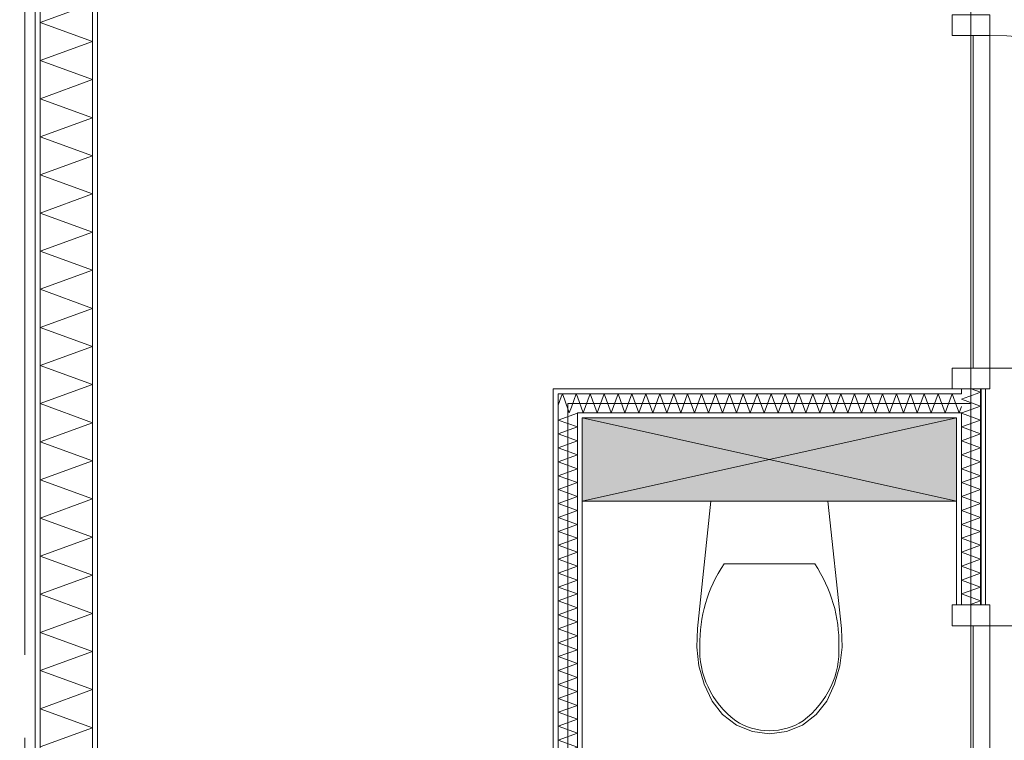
# Model space of a CAD drawing. Header units: millimetres. Extents: x -14925 to 266687, y -3550 to 35834.
# Tile 175 of 244: x 125361 to 127730, y 13544 to 15278. Entities that reach past the tile are written whole.
import ezdxf
from ezdxf.enums import TextEntityAlignment as Align

# ---------------------------------------------------------------- set-up
doc = ezdxf.new("R2010")
doc.units = ezdxf.units.MM
doc.header["$MEASUREMENT"] = 0
doc.linetypes.add('B0204', pattern=[2600, 2000, -200, 200, -200])
for name, color, linetype in [('A Stramien', 7, 'Continuous'), ('New_22 C Binnenwanden', 7, 'Continuous'), ('New_22 C Binnenwanden Deuren', 7, 'Continuous'), ('New_22 C Binnenwanden Doorsnede-arcering', 7, 'Continuous'), ('New_22 C Binnenwanden Laagscheidingslijnen', 7, 'Continuous'), ('New_74 Sanitair', 7, 'Continuous'), ('New_74 Sanitair 2D arcering', 7, 'Continuous'), ('New_Z Gebruiksopp Zone omranding', 7, 'Continuous'), ('Tekst_dim 1_ 100 .DO', 7, 'Continuous')]:
    doc.layers.add(name, color=color, linetype=linetype)
doc.styles.add('GENERATED_STYLE_2', font='verdana.ttf')
doc.dimstyles.new('GENERATED_STYLE__2', dxfattribs={"dimtxt": 400, "dimasz": 380, "dimexe": 0.18, "dimexo": 0.0625, "dimgap": 0, "dimtad": 1, "dimtih": 1, "dimtoh": 1, "dimdec": 0, "dimzin": 0, "dimdsep": 46, "dimtxsty": 'GENERATED_STYLE_2', "dimblk": 'ARROWHEAD_7', "dimblk1": 'ARROWHEAD_7', "dimblk2": 'ARROWHEAD_7', "dimcen": 0.09, "dimse1": 1, "dimse2": 1, "dimclrd": 9, "dimclre": 9, "dimclrt": 9, "dimadec": 1, "dimazin": 0, "dimtfac": 1, "dimtdec": 4, "dimtmove": 0, "dimatfit": 3, "dimfxl": 1, "dimtolj": 1, "dimtzin": 0, "dimarcsym": 0})
pattern_1 = [(270, (120873.91, 0), (100, 0), [])]
pattern_2 = [(180, (120873.91, 0), (0, 100), [])]
pattern_3 = [(90, (120873.91, 0), (-100, 0), [])]

# ---------------------------------------------------------------- blocks, each defined once
blk = doc.blocks.new('Inbouwreservoir 26 KM[112]_1', base_point=(126714.9, 14320))
at = {"layer": 'New_74 Sanitair 2D arcering', "linetype": 'Continuous', "lineweight": 0, "true_color": 0xffffff}
blk.add_hatch(color=7, dxfattribs=at).paths.add_polyline_path([(126714.9, 14320), (126714.9, 14120), (127614.9, 14120), (127614.9, 14320)])
at = {"layer": 'New_74 Sanitair', "color": 7, "linetype": 'Continuous', "lineweight": 0}
for p, q in [((126714.9, 14320), (127614.9, 14120)), ((126714.9, 14120), (127614.9, 14320))]:
    blk.add_line(p, q, dxfattribs=at)
at = {"layer": 'New_74 Sanitair', "color": 7, "linetype": 'Continuous', "lineweight": 0, "flags": 128}
blk.add_lwpolyline([(126714.9, 14320), (127614.9, 14320), (127614.9, 14120), (126714.9, 14120)], close=True, dxfattribs=at)
blk = doc.blocks.new('Toilet 26[113]_1', base_point=(127164.9, 14120))
at = {"layer": 'New_74 Sanitair', "color": 7, "linetype": 'Continuous', "lineweight": 0}
for p, q in [((127056, 13968.6), (127164.9, 13968.6)), ((127164.9, 13968.6), (127273.9, 13968.6))]:
    blk.add_line(p, q, dxfattribs=at)
at = {"layer": 'New_74 Sanitair', "color": 7, "linetype": 'Continuous', "lineweight": 0, "flags": 128}
blk.add_lwpolyline([(127334.3, 13723.3), (127321.9, 13679.7), (127302.9, 13638.7), (127277.3, 13606.1), (127244.3, 13581.2), (127206, 13565.4), (127164.9, 13560), (127123.9, 13565.4), (127085.6, 13581.2), (127052.5, 13606.1), (127026.9, 13638.7), (127007.9, 13679.7), (126995.5, 13723.3), (126990, 13768.2), (126991.6, 13813.4), (127023.9, 14120), (127305.9, 14120), (127338.3, 13813.4), (127339.8, 13768.2)], close=True, dxfattribs=at)
at = {"layer": 'New_74 Sanitair', "color": 7, "linetype": 'Continuous', "lineweight": 0}
for centre, major_axis, start_param, end_param in [((127423, 13780.6), (425.3, 0), 2.61219, 3.165211), ((126906.8, 13780.6), (425.3, 0), 6.259569, 6.81259), ((127254.4, 13759.2), (256.9, 0), 3.085865, 3.986454), ((127075.4, 13759.2), (256.9, 0), 5.438328, 6.338917), ((127165.7, 13688.8), (138.5, 0), 4.079884, 4.706528), ((127164.1, 13688.8), (138.5, 0), 4.71825, 5.344893)]:
    blk.add_ellipse(centre, major_axis=major_axis, ratio=0.875546, start_param=start_param, end_param=end_param, dxfattribs=at)
blk = doc.blocks.new('*X2437', base_point=(120873.9, 0))
at = {"layer": 'New_22 C Binnenwanden Doorsnede-arcering', "color": 7, "linetype": 'Continuous', "lineweight": 0}
for p in [(127650.7, 14390), (127662.1, 14378)]:
    blk.add_line(p, (127672.9, 14381.9), dxfattribs=at)
blk = doc.blocks.new('*X2439', base_point=(120873.9, 0))
at = {"layer": 'New_22 C Binnenwanden Doorsnede-arcering', "color": 7, "linetype": 'Continuous', "lineweight": 0}
for p, q in [((127626.9, 14365.2), (127662.1, 14378)), ((127626.9, 14365.2), (127672.9, 14348.4)), ((127627.8, 14332), (127672.9, 14348.4))]:
    blk.add_line(p, q, dxfattribs=at)
blk = doc.blocks.new('*X2440', base_point=(120873.9, 0))
at = {"layer": 'New_22 C Binnenwanden Doorsnede-arcering', "color": 7, "linetype": 'Continuous', "lineweight": 0}
for p, q in [((127626.9, 14331.7), (127627.8, 14332)), ((127626.9, 14331.7), (127672.9, 14314.9)), ((127626.9, 14298.2), (127672.9, 14314.9)), ((127626.9, 14298.2), (127672.9, 14281.5)), ((127626.9, 14264.7), (127672.9, 14281.5)), ((127626.9, 14264.7), (127672.9, 14248)), ((127626.9, 14231.2), (127672.9, 14248)), ((127626.9, 14231.2), (127672.9, 14214.5)), ((127626.9, 14197.8), (127672.9, 14214.5)), ((127626.9, 14197.8), (127672.9, 14181)), ((127626.9, 14164.3), (127672.9, 14181)), ((127626.9, 14164.3), (127672.9, 14147.5)), ((127626.9, 14130.8), (127672.9, 14147.5)), ((127626.9, 14130.8), (127672.9, 14114)), ((127626.9, 14097.3), (127672.9, 14114)), ((127626.9, 14097.3), (127672.9, 14080.6)), ((127626.9, 14063.8), (127672.9, 14080.6)), ((127626.9, 14063.8), (127672.9, 14047.1)), ((127626.9, 14030.3), (127672.9, 14047.1)), ((127626.9, 14030.3), (127672.9, 14013.6)), ((127626.9, 13996.8), (127672.9, 14013.6)), ((127626.9, 13996.8), (127672.9, 13980.1)), ((127626.9, 13963.4), (127672.9, 13980.1)), ((127626.9, 13963.4), (127672.9, 13946.6)), ((127626.9, 13929.9), (127672.9, 13946.6)), ((127626.9, 13929.9), (127672.9, 13913.1)), ((127626.9, 13896.4), (127672.9, 13913.1)), ((127626.9, 13896.4), (127672.9, 13879.6)), ((127646.4, 13870), (127672.9, 13879.6))]:
    blk.add_line(p, q, dxfattribs=at)
blk = doc.blocks.new('D1 bl 26[122]_1', base_point=(120873.9, 0))
at = {"layer": 'New_22 C Binnenwanden Deuren', "color": 7, "linetype": 'Continuous', "lineweight": 0}
for p, q in [((127604.9, 15290), (127604.9, 15240)), ((127694.9, 15290), (127604.9, 15290)), ((127614.9, 15290), (127626.9, 15290)), ((127626.9, 15290), (127672.9, 15290)), ((127672.9, 15290), (127684.9, 15290)), ((127694.9, 15240), (127694.9, 15290)), ((127604.9, 15240), (127694.9, 15240)), ((127654.9, 14440), (127654.9, 15240)), ((127654.9, 15240), (127694.9, 15240)), ((127694.9, 15240), (127694.9, 14440)), ((127694.9, 14440), (127604.9, 14440)), ((127604.9, 14440), (127604.9, 14390)), ((127694.9, 14440), (127654.9, 14440)), ((127694.9, 14440), (128494.9, 14440)), ((127694.9, 14390), (127694.9, 14440)), ((127604.9, 14390), (127694.9, 14390)), ((127614.9, 14390), (127626.9, 14390)), ((127626.9, 14390), (127672.9, 14390)), ((127672.9, 14390), (127684.9, 14390))]:
    blk.add_line(p, q, dxfattribs=at)
blk.add_arc((127694.9, 14440), 800, 0, 90, dxfattribs=at)
blk = doc.blocks.new('D1 bl 26[123]_1', base_point=(120873.9, 0))
at = {"layer": 'New_22 C Binnenwanden Deuren', "color": 7, "linetype": 'Continuous', "lineweight": 0}
for p, q in [((127604.9, 13820), (127604.9, 13870)), ((127604.9, 13870), (127694.9, 13870)), ((127614.9, 13870), (127626.9, 13870)), ((127626.9, 13870), (127672.9, 13870)), ((127672.9, 13870), (127684.9, 13870)), ((127694.9, 13870), (127694.9, 13820)), ((127694.9, 13820), (127604.9, 13820)), ((127694.9, 13820), (127654.9, 13820)), ((127654.9, 13820), (127654.9, 13020)), ((127694.9, 13820), (128494.9, 13820)), ((127694.9, 13020), (127694.9, 13820)), ((127604.9, 12970), (127604.9, 13020)), ((127604.9, 13020), (127694.9, 13020)), ((127654.9, 13020), (127694.9, 13020)), ((127694.9, 13020), (127694.9, 12970)), ((127694.9, 12970), (127604.9, 12970)), ((127614.9, 12970), (127626.9, 12970)), ((127626.9, 12970), (127672.9, 12970)), ((127672.9, 12970), (127684.9, 12970))]:
    blk.add_line(p, q, dxfattribs=at)
blk.add_arc((127694.9, 13820), 800, 270, 0, dxfattribs=at)
blk = doc.blocks.new('Wall_361_1', base_point=(127649.9, 17600))
at = {"layer": 'New_22 C Binnenwanden Doorsnede-arcering', "linetype": 'Continuous', "lineweight": 0, "true_color": 0x000000}
h = blk.add_hatch(dxfattribs=at)
h.set_pattern_fill('325_Houtachtig_plaatmate_E0', color=18, style=0, pattern_type=2)
h.set_pattern_definition(pattern_1)
h.paths.add_polyline_path([(127626.9, 14378), (127626.9, 14390), (127614.9, 14390), (127614.9, 14378)])
h = blk.add_hatch(dxfattribs=at)
h.set_pattern_fill('325_Houtachtig_plaatmate_E0', color=18, style=0, pattern_type=2)
h.set_pattern_definition(pattern_1)
h.paths.add_polyline_path([(127684.9, 14390), (127672.9, 14390), (127672.9, 13870), (127684.9, 13870)])
h = blk.add_hatch(dxfattribs=at)
h.set_pattern_fill('325_Houtachtig_plaatmate_E0', color=18, style=0, pattern_type=2)
h.set_pattern_definition(pattern_1)
h.paths.add_polyline_path([(127626.9, 14320), (127626.9, 14332), (127614.9, 14332), (127614.9, 14320)])
h = blk.add_hatch(dxfattribs=at)
h.set_pattern_fill('325_Houtachtig_plaatmate_E0', color=18, style=0, pattern_type=2)
h.set_pattern_definition(pattern_1)
h.paths.add_polyline_path([(127614.9, 14320), (127614.9, 13870), (127626.9, 13870), (127626.9, 14320)])
at = {"layer": 'New_22 C Binnenwanden', "color": 1, "linetype": 'Continuous', "lineweight": 0}
for p, q in [((127614.9, 14390), (127626.9, 14390)), ((127626.9, 14390), (127672.9, 14390)), ((127672.9, 14390), (127684.9, 14390)), ((127614.9, 13870), (127626.9, 13870)), ((127626.9, 13870), (127672.9, 13870)), ((127672.9, 13870), (127684.9, 13870))]:
    blk.add_line(p, q, dxfattribs=at)
at = {"layer": 'New_22 C Binnenwanden', "color": 1, "linetype": 'Continuous', "lineweight": 0, "flags": 128}
for points in [[(127684.9, 13870), (127684.9, 14390)], [(127614.9, 14320), (127614.9, 13870)]]:
    blk.add_lwpolyline(points, dxfattribs=at)
at = {"layer": 'New_22 C Binnenwanden Laagscheidingslijnen', "color": 1, "linetype": 'Continuous', "lineweight": 0}
for p, q in [((127626.9, 14378), (127614.9, 14378)), ((127626.9, 14390), (127626.9, 14378)), ((127672.9, 14390), (127672.9, 13870)), ((127614.9, 14332), (127626.9, 14332)), ((127626.9, 14332), (127626.9, 13870))]:
    blk.add_line(p, q, dxfattribs=at)
at = {"layer": 'New_22 C Binnenwanden', "color": 1, "lineweight": 0}
for name in ['*X2439', '*X2437', '*X2440']:
    blk.add_blockref(name, (120873.9, 0), dxfattribs=at)
at = {"layer": 'New_22 C Binnenwanden Deuren', "color": 7, "linetype": 'Continuous', "lineweight": 0}
for name in ['D1 bl 26[122]_1', 'D1 bl 26[123]_1']:
    blk.add_blockref(name, (120873.9, 0), dxfattribs=at)
blk = doc.blocks.new('*X2445', base_point=(120873.9, 0))
at = {"layer": 'New_22 C Binnenwanden Doorsnede-arcering', "color": 7, "linetype": 'Continuous', "lineweight": 0}
for p, q in [((126664.2, 14370.7), (126656.9, 14350.7)), ((126672.6, 14362.4), (126683.6, 14332)), ((126688.8, 14346.2), (126683.6, 14332))]:
    blk.add_line(p, q, dxfattribs=at)
blk = doc.blocks.new('*X2446', base_point=(120873.9, 0))
at = {"layer": 'New_22 C Binnenwanden Doorsnede-arcering', "color": 7, "linetype": 'Continuous', "lineweight": 0}
for p in [(127614.9, 14349.3), (127626.9, 14347.7)]:
    blk.add_line(p, (127621.2, 14332), dxfattribs=at)
blk = doc.blocks.new('*X2447', base_point=(120873.9, 0))
at = {"layer": 'New_22 C Binnenwanden Doorsnede-arcering', "color": 7, "linetype": 'Continuous', "lineweight": 0}
for p, q in [((126733.8, 14378), (126717.1, 14332)), ((126733.8, 14378), (126750.6, 14332)), ((126767.3, 14378), (126750.6, 14332)), ((126767.3, 14378), (126784.1, 14332)), ((126800.8, 14378), (126784.1, 14332)), ((126800.8, 14378), (126817.5, 14332)), ((126834.3, 14378), (126817.5, 14332)), ((126834.3, 14378), (126851, 14332)), ((126867.8, 14378), (126851, 14332)), ((126867.8, 14378), (126884.5, 14332)), ((126901.3, 14378), (126884.5, 14332)), ((126901.3, 14378), (126918, 14332)), ((126934.7, 14378), (126918, 14332)), ((126934.7, 14378), (126951.5, 14332)), ((126968.2, 14378), (126951.5, 14332)), ((126968.2, 14378), (126985, 14332)), ((127001.7, 14378), (126985, 14332)), ((127001.7, 14378), (127018.5, 14332)), ((127035.2, 14378), (127018.5, 14332)), ((127035.2, 14378), (127051.9, 14332)), ((127068.7, 14378), (127051.9, 14332)), ((127068.7, 14378), (127085.4, 14332)), ((127102.2, 14378), (127085.4, 14332)), ((127102.2, 14378), (127118.9, 14332)), ((127135.7, 14378), (127118.9, 14332)), ((127135.7, 14378), (127152.4, 14332)), ((127169.1, 14378), (127152.4, 14332)), ((127169.1, 14378), (127185.9, 14332)), ((127202.6, 14378), (127185.9, 14332)), ((127202.6, 14378), (127219.4, 14332)), ((127236.1, 14378), (127219.4, 14332)), ((127236.1, 14378), (127252.9, 14332)), ((127269.6, 14378), (127252.9, 14332)), ((127269.6, 14378), (127286.3, 14332)), ((127303.1, 14378), (127286.3, 14332)), ((127303.1, 14378), (127319.8, 14332)), ((127336.6, 14378), (127319.8, 14332)), ((127336.6, 14378), (127353.3, 14332)), ((127370, 14378), (127353.3, 14332)), ((127370, 14378), (127386.8, 14332)), ((127403.5, 14378), (127386.8, 14332)), ((127403.5, 14378), (127420.3, 14332)), ((127437, 14378), (127420.3, 14332)), ((127437, 14378), (127453.8, 14332)), ((127470.5, 14378), (127453.8, 14332)), ((127470.5, 14378), (127487.2, 14332)), ((127504, 14378), (127487.2, 14332)), ((127504, 14378), (127520.7, 14332)), ((127537.5, 14378), (127520.7, 14332)), ((127537.5, 14378), (127554.2, 14332)), ((127571, 14378), (127554.2, 14332)), ((127571, 14378), (127587.7, 14332)), ((127604.4, 14378), (127587.7, 14332)), ((127604.4, 14378), (127614.9, 14349.3)), ((126702.9, 14371), (126717.1, 14332))]:
    blk.add_line(p, q, dxfattribs=at)
blk = doc.blocks.new('*X2448', base_point=(120873.9, 0))
at = {"layer": 'New_22 C Binnenwanden Doorsnede-arcering', "color": 7, "linetype": 'Continuous', "lineweight": 0}
for p, q in [((126666.9, 14378), (126664.2, 14370.7)), ((126666.9, 14378), (126672.6, 14362.4)), ((126700.3, 14378), (126688.8, 14346.2)), ((126700.3, 14378), (126702.9, 14371))]:
    blk.add_line(p, q, dxfattribs=at)
blk = doc.blocks.new('Wall_362_1', base_point=(126679.9, 14355))
at = {"layer": 'New_22 C Binnenwanden Doorsnede-arcering', "linetype": 'Continuous', "lineweight": 0, "true_color": 0x000000}
h = blk.add_hatch(dxfattribs=at)
h.set_pattern_fill('325_Houtachtig_plaatmate_E0', color=18, style=0, pattern_type=2)
h.set_pattern_definition(pattern_2)
h.paths.add_polyline_path([(126644.9, 14378), (126656.9, 14378), (126644.9, 14390)])
h = blk.add_hatch(dxfattribs=at)
h.set_pattern_fill('325_Houtachtig_plaatmate_E0', color=18, style=0, pattern_type=2)
h.set_pattern_definition(pattern_2)
h.paths.add_polyline_path([(126656.9, 14390), (126644.9, 14390), (126656.9, 14378)])
h = blk.add_hatch(dxfattribs=at)
h.set_pattern_fill('325_Houtachtig_plaatmate_E0', color=18, style=0, pattern_type=2)
h.set_pattern_definition(pattern_2)
h.paths.add_polyline_path([(126656.9, 14378), (127614.9, 14378), (127614.9, 14390), (126656.9, 14390)])
h = blk.add_hatch(dxfattribs=at)
h.set_pattern_fill('325_Houtachtig_plaatmate_E0', color=18, style=0, pattern_type=2)
h.set_pattern_definition(pattern_2)
h.paths.add_polyline_path([(126702.9, 14320), (126714.9, 14320), (126702.9, 14332)])
h = blk.add_hatch(dxfattribs=at)
h.set_pattern_fill('325_Houtachtig_plaatmate_E0', color=18, style=0, pattern_type=2)
h.set_pattern_definition(pattern_2)
h.paths.add_polyline_path([(126714.9, 14332), (126702.9, 14332), (126714.9, 14320)])
h = blk.add_hatch(dxfattribs=at)
h.set_pattern_fill('325_Houtachtig_plaatmate_E0', color=18, style=0, pattern_type=2)
h.set_pattern_definition(pattern_2)
h.paths.add_polyline_path([(126714.9, 14320), (127614.9, 14320), (127614.9, 14332), (126714.9, 14332)])
at = {"layer": 'New_22 C Binnenwanden', "color": 1, "linetype": 'Continuous', "lineweight": 0, "flags": 128}
for points in [[(126644.9, 14390), (126644.9, 14378)], [(127614.9, 14390), (126644.9, 14390)], [(126714.9, 14320), (127614.9, 14320)]]:
    blk.add_lwpolyline(points, dxfattribs=at)
at = {"layer": 'New_22 C Binnenwanden Laagscheidingslijnen', "color": 1, "linetype": 'Continuous', "lineweight": 0}
for p, q in [((126656.9, 14378), (126656.9, 14332)), ((126702.9, 14378), (126656.9, 14378)), ((127614.9, 14378), (126702.9, 14378)), ((127626.9, 14378), (127614.9, 14378)), ((126702.9, 14332), (126702.9, 14320)), ((126714.9, 14332), (126702.9, 14332)), ((127614.9, 14332), (126714.9, 14332)), ((127614.9, 14332), (127626.9, 14332))]:
    blk.add_line(p, q, dxfattribs=at)
at = {"layer": 'New_22 C Binnenwanden', "color": 1, "lineweight": 0}
for name in ['*X2448', '*X2447', '*X2445', '*X2446']:
    blk.add_blockref(name, (120873.9, 0), dxfattribs=at)
blk = doc.blocks.new('*X2450', base_point=(120873.9, 0))
at = {"layer": 'New_22 C Binnenwanden Doorsnede-arcering', "color": 7, "linetype": 'Continuous', "lineweight": 0}
for p in [(126688.3, 12920), (126658.5, 12908)]:
    blk.add_line(p, (126656.9, 12908.6), dxfattribs=at)
blk = doc.blocks.new('*X2451', base_point=(120873.9, 0))
at = {"layer": 'New_22 C Binnenwanden Doorsnede-arcering', "color": 7, "linetype": 'Continuous', "lineweight": 0}
for p, q in [((126702.9, 14331.7), (126656.9, 14314.9)), ((126702.9, 14331.7), (126702.1, 14332)), ((126702.9, 14298.2), (126656.9, 14314.9)), ((126702.9, 14298.2), (126656.9, 14281.5)), ((126702.9, 14264.7), (126656.9, 14281.5)), ((126702.9, 14264.7), (126656.9, 14248)), ((126702.9, 14231.2), (126656.9, 14248)), ((126702.9, 14231.2), (126656.9, 14214.5)), ((126702.9, 14197.8), (126656.9, 14214.5)), ((126702.9, 14197.8), (126656.9, 14181)), ((126702.9, 14164.3), (126656.9, 14181)), ((126702.9, 14164.3), (126656.9, 14147.5)), ((126702.9, 14130.8), (126656.9, 14147.5)), ((126702.9, 14130.8), (126656.9, 14114)), ((126702.9, 14097.3), (126656.9, 14114)), ((126702.9, 14097.3), (126656.9, 14080.6)), ((126702.9, 14063.8), (126656.9, 14080.6)), ((126702.9, 14063.8), (126656.9, 14047.1)), ((126702.9, 14030.3), (126656.9, 14047.1)), ((126702.9, 14030.3), (126656.9, 14013.6)), ((126702.9, 13996.8), (126656.9, 14013.6)), ((126702.9, 13996.8), (126656.9, 13980.1)), ((126702.9, 13963.4), (126656.9, 13980.1)), ((126702.9, 13963.4), (126656.9, 13946.6)), ((126702.9, 13929.9), (126656.9, 13946.6)), ((126702.9, 13929.9), (126656.9, 13913.1)), ((126702.9, 13896.4), (126656.9, 13913.1)), ((126702.9, 13896.4), (126656.9, 13879.6)), ((126702.9, 13862.9), (126656.9, 13879.6)), ((126702.9, 13862.9), (126656.9, 13846.2)), ((126702.9, 13829.4), (126656.9, 13846.2)), ((126702.9, 13829.4), (126656.9, 13812.7)), ((126702.9, 13795.9), (126656.9, 13812.7)), ((126702.9, 13795.9), (126656.9, 13779.2)), ((126702.9, 13762.4), (126656.9, 13779.2)), ((126702.9, 13762.4), (126656.9, 13745.7)), ((126702.9, 13729), (126656.9, 13745.7)), ((126702.9, 13729), (126656.9, 13712.2)), ((126702.9, 13695.5), (126656.9, 13712.2)), ((126702.9, 13695.5), (126656.9, 13678.7)), ((126702.9, 13662), (126656.9, 13678.7)), ((126702.9, 13662), (126656.9, 13645.2)), ((126702.9, 13628.5), (126656.9, 13645.2)), ((126702.9, 13628.5), (126656.9, 13611.8)), ((126702.9, 13595), (126656.9, 13611.8)), ((126702.9, 13595), (126656.9, 13578.3)), ((126702.9, 13561.5), (126656.9, 13578.3)), ((126702.9, 13561.5), (126656.9, 13544.8)), ((126702.9, 13528), (126656.9, 13544.8)), ((126702.9, 13528), (126656.9, 13511.3)), ((126702.9, 13494.6), (126656.9, 13511.3)), ((126702.9, 13494.6), (126656.9, 13477.8)), ((126702.9, 13461.1), (126656.9, 13477.8)), ((126702.9, 13461.1), (126656.9, 13444.3)), ((126702.9, 13427.6), (126656.9, 13444.3)), ((126702.9, 13427.6), (126656.9, 13410.8)), ((126702.9, 13394.1), (126656.9, 13410.8)), ((126702.9, 13394.1), (126656.9, 13377.4)), ((126702.9, 13360.6), (126656.9, 13377.4)), ((126702.9, 13360.6), (126656.9, 13343.9)), ((126702.9, 13327.1), (126656.9, 13343.9)), ((126702.9, 13327.1), (126656.9, 13310.4)), ((126702.9, 13293.6), (126656.9, 13310.4)), ((126702.9, 13293.6), (126656.9, 13276.9)), ((126702.9, 13260.2), (126656.9, 13276.9)), ((126702.9, 13260.2), (126656.9, 13243.4)), ((126702.9, 13226.7), (126656.9, 13243.4)), ((126702.9, 13226.7), (126656.9, 13209.9)), ((126702.9, 13193.2), (126656.9, 13209.9)), ((126702.9, 13193.2), (126656.9, 13176.5)), ((126702.9, 13159.7), (126656.9, 13176.5)), ((126702.9, 13159.7), (126656.9, 13143)), ((126702.9, 13126.2), (126656.9, 13143)), ((126702.9, 13126.2), (126656.9, 13109.5)), ((126702.9, 13092.7), (126656.9, 13109.5)), ((126702.9, 13092.7), (126656.9, 13076)), ((126702.9, 13059.3), (126656.9, 13076)), ((126702.9, 13059.3), (126656.9, 13042.5)), ((126702.9, 13025.8), (126656.9, 13042.5)), ((126702.9, 13025.8), (126656.9, 13009)), ((126702.9, 12992.3), (126656.9, 13009)), ((126702.9, 12992.3), (126656.9, 12975.5)), ((126702.9, 12958.8), (126656.9, 12975.5)), ((126702.9, 12958.8), (126656.9, 12942.1)), ((126702.9, 12925.3), (126656.9, 12942.1)), ((126702.9, 12925.3), (126688.3, 12920))]:
    blk.add_line(p, q, dxfattribs=at)
blk = doc.blocks.new('Wall_363_1', base_point=(126679.9, 14355))
at = {"layer": 'New_22 C Binnenwanden Doorsnede-arcering', "linetype": 'Continuous', "lineweight": 0, "true_color": 0x000000}
h = blk.add_hatch(dxfattribs=at)
h.set_pattern_fill('325_Houtachtig_plaatmate_E0', color=18, style=0, pattern_type=2)
h.set_pattern_definition(pattern_3)
h.paths.add_polyline_path([(126644.9, 14378), (126644.9, 12920), (126656.9, 12920), (126656.9, 14378)])
h = blk.add_hatch(dxfattribs=at)
h.set_pattern_fill('325_Houtachtig_plaatmate_E0', color=18, style=0, pattern_type=2)
h.set_pattern_definition(pattern_3)
h.paths.add_polyline_path([(126702.9, 14320), (126702.9, 12920), (126714.9, 12920), (126714.9, 14320)])
at = {"layer": 'New_22 C Binnenwanden', "color": 1, "linetype": 'Continuous', "lineweight": 0, "flags": 128}
for points in [[(126644.9, 14378), (126644.9, 12920)], [(126714.9, 12920), (126714.9, 14320)]]:
    blk.add_lwpolyline(points, dxfattribs=at)
at = {"layer": 'New_22 C Binnenwanden Laagscheidingslijnen', "color": 1, "linetype": 'Continuous', "lineweight": 0}
for p, q in [((126656.9, 14378), (126656.9, 14332)), ((126656.9, 12920), (126656.9, 14332)), ((126702.9, 14332), (126702.9, 14320)), ((126702.9, 12920), (126702.9, 14320)), ((126656.9, 12920), (126656.9, 12908)), ((126702.9, 12908), (126702.9, 12920))]:
    blk.add_line(p, q, dxfattribs=at)
at = {"layer": 'New_22 C Binnenwanden', "color": 1, "lineweight": 0}
for name in ['*X2451', '*X2450']:
    blk.add_blockref(name, (120873.9, 0), dxfattribs=at)
blk = doc.blocks.new('*X2480', base_point=(120873.9, 0))
at = {"layer": 'New_22 C Binnenwanden Doorsnede-arcering', "color": 7, "linetype": 'Continuous', "lineweight": 0}
for p, q in [((125536.9, 15317.3), (125410.9, 15271.5)), ((125536.9, 15225.6), (125410.9, 15271.5)), ((125536.9, 15225.6), (125410.9, 15179.7)), ((125536.9, 15133.9), (125410.9, 15179.7)), ((125536.9, 15133.9), (125410.9, 15088)), ((125536.9, 15042.2), (125410.9, 15088)), ((125536.9, 15042.2), (125410.9, 14996.3)), ((125536.9, 14950.4), (125410.9, 14996.3)), ((125536.9, 14950.4), (125410.9, 14904.6)), ((125536.9, 14858.7), (125410.9, 14904.6)), ((125536.9, 14858.7), (125410.9, 14812.9)), ((125536.9, 14767), (125410.9, 14812.9)), ((125536.9, 14767), (125410.9, 14721.1)), ((125536.9, 14675.3), (125410.9, 14721.1)), ((125536.9, 14675.3), (125410.9, 14629.4)), ((125536.9, 14583.6), (125410.9, 14629.4)), ((125536.9, 14583.6), (125410.9, 14537.7)), ((125536.9, 14491.8), (125410.9, 14537.7)), ((125536.9, 14491.8), (125410.9, 14446)), ((125536.9, 14400.1), (125410.9, 14446)), ((125536.9, 14400.1), (125410.9, 14354.3)), ((125536.9, 14308.4), (125410.9, 14354.3)), ((125536.9, 14308.4), (125410.9, 14262.5)), ((125536.9, 14216.7), (125410.9, 14262.5)), ((125536.9, 14216.7), (125410.9, 14170.8)), ((125536.9, 14125), (125410.9, 14170.8)), ((125536.9, 14125), (125410.9, 14079.1)), ((125536.9, 14033.2), (125410.9, 14079.1)), ((125536.9, 14033.2), (125410.9, 13987.4)), ((125536.9, 13941.5), (125410.9, 13987.4)), ((125536.9, 13941.5), (125410.9, 13895.7)), ((125536.9, 13849.8), (125410.9, 13895.7)), ((125536.9, 13849.8), (125410.9, 13803.9)), ((125536.9, 13758.1), (125410.9, 13803.9)), ((125536.9, 13758.1), (125410.9, 13712.2)), ((125536.9, 13666.4), (125410.9, 13712.2)), ((125536.9, 13666.4), (125410.9, 13620.5)), ((125536.9, 13574.6), (125410.9, 13620.5)), ((125536.9, 13574.6), (125410.9, 13528.8))]:
    blk.add_line(p, q, dxfattribs=at)
blk = doc.blocks.new('Wall_368_1', base_point=(125548.9, 17600))
at = {"layer": 'New_22 C Binnenwanden Doorsnede-arcering', "linetype": 'Continuous', "lineweight": 0, "true_color": 0x000000}
h = blk.add_hatch(dxfattribs=at)
h.set_pattern_fill('325_Houtachtig_plaatmate_E0', color=18, style=0, pattern_type=2)
h.set_pattern_definition(pattern_3)
h.paths.add_polyline_path([(125398.9, 17923), (125398.9, 10827), (125410.9, 10827), (125410.9, 17923)])
h = blk.add_hatch(dxfattribs=at)
h.set_pattern_fill('325_Houtachtig_plaatmate_E0', color=18, style=0, pattern_type=2)
h.set_pattern_definition(pattern_3)
h.paths.add_polyline_path([(125536.9, 17612), (125536.9, 12920), (125548.9, 12920), (125548.9, 17600), (125544.4, 17612)])
at = {"layer": 'New_22 C Binnenwanden', "color": 1, "linetype": 'Continuous', "lineweight": 0, "flags": 128}
for points in [[(125398.9, 17923), (125398.9, 10827)], [(125548.9, 12920), (125548.9, 17600)]]:
    blk.add_lwpolyline(points, dxfattribs=at)
at = {"layer": 'New_22 C Binnenwanden Laagscheidingslijnen', "color": 1, "linetype": 'Continuous', "lineweight": 0}
for p, q in [((125410.9, 11123), (125410.9, 17627)), ((125536.9, 12908), (125536.9, 17612))]:
    blk.add_line(p, q, dxfattribs=at)
at = {"layer": 'New_22 C Binnenwanden', "color": 1, "lineweight": 0}
blk.add_blockref('*X2480', (120873.9, 0), dxfattribs=at)
blk = doc.blocks.new('Standard grid marker_2')
at = {"layer": 'A Stramien', "color": 7, "linetype": 'B0204', "lineweight": 0}
blk.add_line((1000, 0), (24500, 0), dxfattribs=at)
at = {"layer": 'A Stramien', "color": 9, "lineweight": 0, "style": 'GENERATED_STYLE_2'}
blk.add_attdef('AC_MarkerText_1', text='', height=400, rotation=90, dxfattribs=at).set_placement((-948.6, -142.5), align=Align.TOP_CENTER)
blk = doc.blocks.new('*D3815', base_point=(120873.9, 0))
at = {"layer": 'Tekst_dim 1_ 100 .DO', "color": 9, "linetype": 'Continuous', "lineweight": 0}
for p, q in [((125373.9, 19125), (125373.9, 19875)), ((120848.9, 19500), (120973.9, 19500)), ((120973.9, 19500), (125473.9, 19500))]:
    blk.add_line(p, q, dxfattribs=at)
blk.add_circle((125373.9, 19500), 100, dxfattribs=at)
at = {"layer": 'Tekst_dim 1_ 100 .DO', "color": 9, "lineweight": 0, "char_height": 400, "attachment_point": 7, "style": 'GENERATED_STYLE_2'}
for s, insert in [('\\A1;{\\pql;\\fVerdana|b0|i0|c0|p0;\\W1.000000;4.500}', (122326.6, 19580)), ('\\A1;{\\pql;\\fVerdana|b0|i0|c0|p0;\\W1.000000;125}', (120973.9, 19020))]:
    blk.add_mtext(s, dxfattribs=dict(at, insert=insert))
blk = doc.blocks.new('ARROWHEAD_7')
at = {"color": 0, "linetype": 'Continuous', "lineweight": 0}
for p, q in [((0, -0.25), (0, 0.25)), ((0, 0), (-1, 0)), ((-0.25, 0), (0.25, 0))]:
    blk.add_line(p, q, dxfattribs=at)
blk.add_circle((0, 0), 0.25, dxfattribs=at)
blk = doc.blocks.new('*D3816', base_point=(120873.9, 0))
at = {"layer": 'Tekst_dim 1_ 100 .DO', "color": 9, "linetype": 'Continuous', "lineweight": 0}
for p, q in [((125373.9, 19125), (125373.9, 19875)), ((129873.9, 19125), (129873.9, 19875)), ((120973.9, 19500), (125473.9, 19500)), ((125473.9, 19500), (129973.9, 19500))]:
    blk.add_line(p, q, dxfattribs=at)
for centre in [(125373.9, 19500), (129873.9, 19500)]:
    blk.add_circle(centre, 100, dxfattribs=at)
at = {"layer": 'Tekst_dim 1_ 100 .DO', "color": 9, "lineweight": 0, "insert": (126826.6, 19580), "char_height": 400, "attachment_point": 7, "style": 'GENERATED_STYLE_2'}
blk.add_mtext('\\A1;{\\pql;\\fVerdana|b0|i0|c0|p0;\\W1.000000;4.500}', dxfattribs=at)
blk = doc.blocks.new('*D3817', base_point=(120873.9, 0))
at = {"layer": 'Tekst_dim 1_ 100 .DO', "color": 9, "linetype": 'Continuous', "lineweight": 0}
for p, q in [((129873.9, 19125), (129873.9, 19875)), ((125473.9, 19500), (129973.9, 19500)), ((129973.9, 19500), (134473.9, 19500))]:
    blk.add_line(p, q, dxfattribs=at)
blk.add_circle((129873.9, 19500), 100, dxfattribs=at)
at = {"layer": 'Tekst_dim 1_ 100 .DO', "color": 9, "lineweight": 0, "insert": (131326.6, 19580), "char_height": 400, "attachment_point": 7, "style": 'GENERATED_STYLE_2'}
blk.add_mtext('\\A1;{\\pql;\\fVerdana|b0|i0|c0|p0;\\W1.000000;4.500}', dxfattribs=at)

msp = doc.modelspace()

# ---------------------------------------------------------------- linework, layer by layer
at = {"layer": 'New_Z Gebruiksopp Zone omranding', "color": 254, "linetype": 'Continuous', "lineweight": 0, "true_color": 0xe4e3c5, "flags": 128}
msp.add_lwpolyline([(127649.9, 17600), (125548.9, 17600), (125548.9, 12885), (126679.9, 12885), (126679.9, 14355), (127649.9, 14355)], close=True, dxfattribs=at)
at = {"layer": 'New_Z Gebruiksopp Zone omranding', "color": 254, "linetype": 'Continuous', "lineweight": 0, "true_color": 0xd1c2fc, "flags": 128}
msp.add_lwpolyline([(129313.9, 16331), (129313.9, 17600), (127649.9, 17600), (127649.9, 12885), (128719.9, 12885), (128719.9, 16331)], close=True, dxfattribs=at)
at = {"layer": 'New_Z Gebruiksopp Zone omranding', "color": 254, "linetype": 'Continuous', "lineweight": 0, "true_color": 0xd2e9ff, "flags": 128}
msp.add_lwpolyline([(126679.9, 14355), (126679.9, 12885), (127649.9, 12885), (127649.9, 14355)], close=True, dxfattribs=at)

# ---------------------------------------------------------------- block references
at = {"layer": 'A Stramien', "color": 1, "linetype": 'Continuous', "lineweight": 0, "zscale": 1000, "rotation": 270}
msp.add_blockref('Standard grid marker_2', (125373.9, 21950), dxfattribs=at)
at = {"layer": 'New_22 C Binnenwanden', "color": 1, "lineweight": 0}
for name, p in [('Wall_368_1', (125548.9, 17600)), ('Wall_361_1', (127649.9, 17600)), ('Wall_362_1', (126679.9, 14355)), ('Wall_363_1', (126679.9, 14355))]:
    msp.add_blockref(name, p, dxfattribs=at)
at = {"layer": 'New_74 Sanitair', "color": 7, "linetype": 'Continuous', "lineweight": 0}
for name, p in [('Inbouwreservoir 26 KM[112]_1', (126714.9, 14320)), ('Toilet 26[113]_1', (127164.9, 14120))]:
    msp.add_blockref(name, p, dxfattribs=at)

# ---------------------------------------------------------------- dimensions: what is measured, and where the dimension line sits
at = {"layer": 'Tekst_dim 1_ 100 .DO', "color": 9, "linetype": 'Continuous', "lineweight": 0}
for base, p1, p2, picture, middle in [((125373.9, 19500), (120873.9, 9250), (125373.9, 9250), '*D3815', (122996.7, 19780)), ((129873.9, 19500), (125373.9, 9250), (129873.9, 9250), '*D3816', (127496.7, 19780)), ((134373.9, 19500), (129873.9, 9250), (134373.9, 9250), '*D3817', (131996.7, 19780))]:
    dim = msp.add_linear_dim(base=base, p1=p1, p2=p2, dimstyle='GENERATED_STYLE__2', dxfattribs=at)
    dim.commit()
    dim.dimension.update_dxf_attribs({"geometry": picture, "text_midpoint": middle, "dimtype": 160})

doc.saveas('drawing.dxf')
